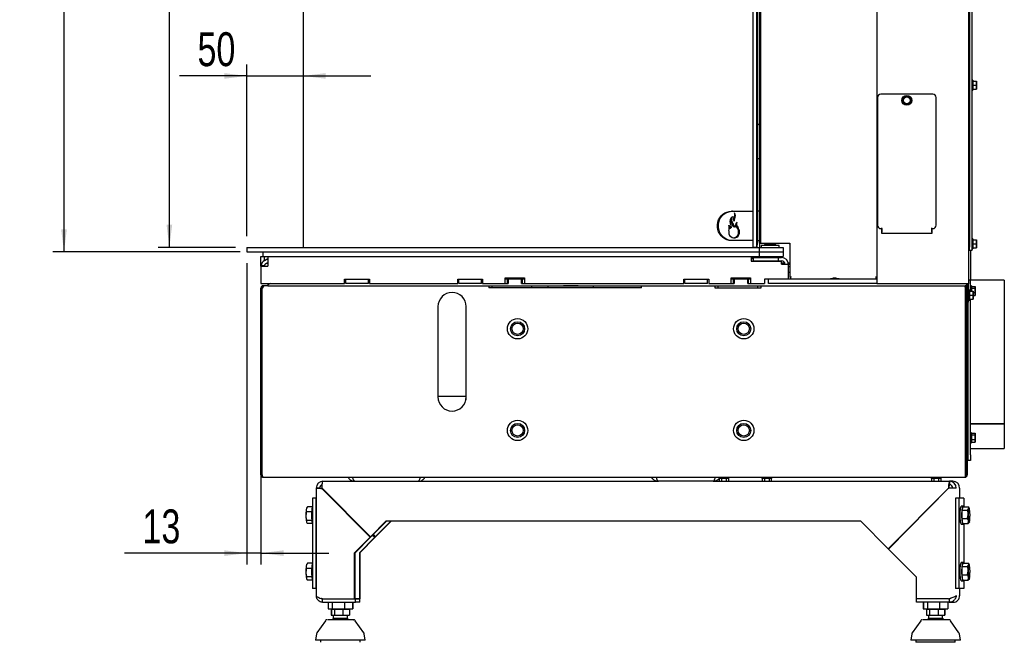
# Paper-space layout 'zijaanzicht' of a CAD drawing. Header units: millimetres. Extents: x 8 to 204, y 7 to 289.
# Tile 5 of 8: x 105 to 193, y 63 to 118. Entities that reach past the tile are written whole.
import ezdxf

# ---------------------------------------------------------------- set-up
doc = ezdxf.new("R2010")
doc.units = ezdxf.units.MM
doc.layers.add('MATEN', color=7, linetype='Continuous')
doc.styles.add('SLDTEXTSTYLE4', font='TXT', dxfattribs={"width": 0.75})
doc.dimstyles.new('SLDDIMSTYLE2', dxfattribs={"dimtxt": 3, "dimasz": 2, "dimexe": 0, "dimexo": 0.0625, "dimgap": 0.75, "dimtad": 1, "dimdec": 0, "dimlfac": 10, "dimrnd": 1e-09, "dimzin": 12, "dimdsep": 46, "dimtxsty": 'SLDTEXTSTYLE4', "dimsah": 1, "dimcen": 0.09, "dimadec": 0, "dimazin": 3, "dimtfac": 1, "dimtofl": 0, "dimtmove": 0, "dimatfit": 3, "dimfxl": 0, "dimfrac": 2, "dimtolj": 1, "dimtzin": 12, "dimarcsym": 0})
doc.dimstyles.new('SLDDIMSTYLE3', dxfattribs={"dimtxt": 3, "dimasz": 2, "dimexe": 0, "dimexo": 0.0625, "dimgap": 0.75, "dimtad": 1, "dimdec": 0, "dimlfac": 10, "dimrnd": 1e-09, "dimzin": 12, "dimdsep": 46, "dimtxsty": 'SLDTEXTSTYLE4', "dimsah": 1, "dimcen": 0.09, "dimadec": 0, "dimazin": 3, "dimtfac": 1, "dimtmove": 0, "dimatfit": 0, "dimfxl": 0, "dimfrac": 2, "dimtolj": 1, "dimtzin": 12, "dimarcsym": 0})

# ---------------------------------------------------------------- blocks, each defined once
blk = doc.blocks.new('_D_41')
at = {"layer": 'MATEN'}
for p, q in [((125.526, 98.965), (125.526, 114.134)), ((125.526, 113.134), (119.573, 113.134)), ((125.526, 113.134), (130.506, 113.134)), ((130.506, 113.134), (136.506, 113.134))]:
    blk.add_line(p, q, dxfattribs=at)
for points in [[(125.526, 113.134), (123.526, 113.384), (123.526, 112.884)], [(130.506, 113.134), (132.506, 112.884), (132.506, 113.384)]]:
    blk.add_solid(points, dxfattribs=at)
at = {"layer": 'MATEN', "insert": (121.16, 117.001), "char_height": 3, "attachment_point": 1, "style": 'SLDTEXTSTYLE4'}
blk.add_mtext('50', dxfattribs=at)
blk = doc.blocks.new('_D_42')
at = {"layer": 'MATEN'}
for p, q in [((125.526, 96.565), (125.526, 69.907)), ((126.776, 93.765), (126.776, 69.907)), ((125.526, 70.907), (114.709, 70.907)), ((126.776, 70.907), (125.526, 70.907)), ((126.776, 70.907), (132.776, 70.907))]:
    blk.add_line(p, q, dxfattribs=at)
for points in [[(125.526, 70.907), (123.526, 71.157), (123.526, 70.657)], [(126.776, 70.907), (128.776, 70.657), (128.776, 71.157)]]:
    blk.add_solid(points, dxfattribs=at)
at = {"layer": 'MATEN', "insert": (116.296, 74.774), "char_height": 3, "attachment_point": 1, "style": 'SLDTEXTSTYLE4'}
blk.add_mtext('13', dxfattribs=at)
blk = doc.blocks.new('_D_43')
at = {"layer": 'MATEN'}
blk.add_line((130.506, 123.224), (170.324, 123.224), dxfattribs=at)
for points in [[(130.506, 123.224), (132.506, 122.974), (132.506, 123.474)], [(170.324, 123.224), (168.324, 123.474), (168.324, 122.974)]]:
    blk.add_solid(points, dxfattribs=at)
at = {"layer": 'MATEN', "insert": (144.542, 127.091), "char_height": 3, "attachment_point": 1, "style": 'SLDTEXTSTYLE4'}
blk.add_mtext('400', dxfattribs=at)
blk = doc.blocks.new('_D_45')
at = {"layer": 'MATEN', "color": 7}
for p, q in [((129.406, 144.265), (117.672, 144.265)), ((118.672, 97.965), (118.672, 144.265)), ((124.526, 97.965), (117.672, 97.965))]:
    blk.add_line(p, q, dxfattribs=at)
for points in [[(118.672, 144.265), (118.422, 142.265), (118.922, 142.265)], [(118.672, 97.965), (118.922, 99.965), (118.422, 99.965)]]:
    blk.add_solid(points, dxfattribs=at)
at = {"layer": 'MATEN', "color": 7, "insert": (114.805, 119.035), "char_height": 3, "attachment_point": 1, "rotation": 90, "style": 'SLDTEXTSTYLE4'}
blk.add_mtext('463', dxfattribs=at)
blk = doc.blocks.new('_D_47')
at = {"layer": 'MATEN', "color": 7}
for p, q in [((126.251, 153.425), (108.351, 153.425)), ((109.351, 97.565), (109.351, 153.425)), ((124.926, 97.565), (108.351, 97.565))]:
    blk.add_line(p, q, dxfattribs=at)
for points in [[(109.351, 153.425), (109.101, 151.425), (109.601, 151.425)], [(109.351, 97.565), (109.601, 99.565), (109.101, 99.565)]]:
    blk.add_solid(points, dxfattribs=at)
at = {"layer": 'MATEN', "color": 7, "insert": (105.484, 122.17), "char_height": 3, "attachment_point": 1, "rotation": 90, "style": 'SLDTEXTSTYLE4'}
blk.add_mtext('559', dxfattribs=at)

psp = doc.layouts.new('zijaanzicht')

# ---------------------------------------------------------------- linework, layer by layer
at = {"color": 7, "linetype": 'Continuous', "lineweight": 25}
for p, q in [((189.351, 219.425), (189.351, 94.725)), ((181.251, 154.425), (181.251, 94.725)), ((170.324, 97.985), (170.324, 152.475)), ((170.624, 97.985), (170.624, 152.475)), ((170.653, 152.425), (170.653, 108.741)), ((170.851, 152.275), (170.851, 98.325)), ((170.951, 147.775), (170.951, 98.325)), ((130.506, 144.265), (130.506, 97.965)), ((189.451, 138.925), (189.451, 97.975)), ((189.651, 138.925), (189.651, 97.975)), ((189.451, 112.535), (189.351, 112.535)), ((189.751, 112.765), (189.651, 112.765)), ((189.751, 112.765), (189.751, 112.325)), ((189.751, 112.675), (190.062, 112.675)), ((190.062, 112.675), (190.076, 112.5)), ((190.076, 112.5), (190.062, 112.325)), ((190.076, 112.5), (190.076, 112.675)), ((190.076, 112.15), (190.076, 112.5)), ((186.201, 111.525), (181.601, 111.525)), ((189.351, 112.115), (189.451, 112.115)), ((189.651, 111.885), (189.751, 111.885)), ((189.751, 112.325), (189.751, 111.885)), ((189.751, 112.325), (190.062, 112.325)), ((189.751, 111.975), (190.062, 111.975)), ((190.062, 112.325), (190.076, 112.15)), ((190.076, 112.15), (190.062, 111.975)), ((190.076, 111.975), (190.076, 112.15)), ((181.301, 111.225), (181.301, 99.925)), ((183.624, 111.188), (183.501, 111.028)), ((183.501, 111.028), (183.578, 110.841)), ((183.747, 111.348), (183.624, 111.188)), ((183.655, 110.654), (183.855, 110.628)), ((183.947, 111.322), (183.747, 111.348)), ((183.855, 110.628), (184.056, 110.601)), ((184.148, 111.295), (183.947, 111.322)), ((184.056, 110.601), (184.179, 110.761)), ((184.225, 111.108), (184.148, 111.295)), ((184.179, 110.761), (184.302, 110.922)), ((186.501, 99.925), (186.501, 111.225)), ((170.651, 108.725), (170.651, 105.925)), ((170.851, 108.825), (170.751, 108.825)), ((170.653, 105.908), (170.653, 98.175)), ((170.751, 105.825), (170.851, 105.825)), ((168.482, 101.165), (168.4, 101.165)), ((168.482, 101.165), (170.324, 101.165)), ((170.851, 101.165), (170.653, 101.165)), ((168.212, 99.66), (168.294, 99.66)), ((168.557, 99.801), (168.64, 99.801)), ((168.659, 99.787), (168.742, 99.787)), ((181.601, 99.625), (181.701, 99.625)), ((181.651, 99.625), (181.651, 99.225)), ((181.701, 99.625), (181.701, 99.705)), ((181.701, 99.625), (181.701, 99.505)), ((181.701, 99.505), (181.701, 99.321)), ((181.701, 99.225), (181.701, 99.321)), ((186.101, 99.625), (186.101, 99.705)), ((186.101, 99.625), (186.201, 99.625)), ((186.101, 99.505), (186.101, 99.625)), ((186.101, 99.321), (186.101, 99.505)), ((186.101, 99.321), (186.101, 99.225)), ((186.151, 99.225), (186.151, 99.625)), ((168.482, 98.565), (168.4, 98.565)), ((170.324, 98.565), (168.482, 98.565)), ((170.653, 98.565), (170.851, 98.565)), ((181.651, 99.225), (186.151, 99.225)), ((189.751, 98.715), (189.651, 98.715)), ((189.751, 98.715), (189.751, 98.275)), ((189.751, 98.625), (190.062, 98.625)), ((190.062, 98.625), (190.076, 98.45)), ((190.076, 98.45), (190.062, 98.275)), ((190.076, 98.45), (190.076, 98.625)), ((190.076, 98.1), (190.076, 98.45)), ((125.526, 97.965), (125.526, 97.565)), ((125.526, 97.965), (125.926, 97.965)), ((125.526, 97.565), (125.926, 97.565)), ((125.926, 97.965), (170.851, 97.965)), ((125.926, 97.565), (170.851, 97.565)), ((126.926, 97.565), (126.926, 97.165)), ((170.324, 97.975), (170.624, 97.975)), ((170.325, 97.965), (170.325, 97.975)), ((170.625, 97.975), (170.624, 97.975)), ((170.625, 97.965), (170.625, 97.975)), ((170.629, 97.975), (170.628, 97.975)), ((170.628, 97.975), (170.628, 97.965)), ((170.629, 98.175), (170.629, 98.025)), ((170.653, 98.175), (170.629, 98.175)), ((170.951, 98.325), (170.851, 98.325)), ((170.851, 97.965), (170.851, 97.565)), ((170.851, 97.965), (172.961, 97.965)), ((170.851, 97.565), (170.851, 97.165)), ((170.851, 97.565), (172.961, 97.565)), ((170.906, 97.965), (170.906, 98.325)), ((170.951, 98.325), (171.051, 98.325)), ((171.026, 98.125), (171.026, 97.965)), ((172.626, 98.125), (171.026, 98.125)), ((171.051, 98.325), (173.551, 98.325)), ((171.326, 98.215), (171.326, 98.185)), ((171.326, 98.215), (172.326, 98.215)), ((171.326, 98.185), (171.386, 98.125)), ((171.326, 98.185), (172.326, 98.185)), ((172.266, 98.125), (172.326, 98.185)), ((172.326, 98.185), (172.326, 98.215)), ((172.626, 97.965), (172.626, 98.125)), ((172.961, 97.965), (172.961, 97.565)), ((172.961, 97.565), (172.961, 97.165)), ((173.551, 98.325), (173.551, 95.325)), ((189.451, 97.675), (189.451, 97.975)), ((189.651, 97.675), (189.451, 97.675)), ((189.551, 95.077), (189.551, 97.675)), ((189.651, 97.975), (189.651, 97.675)), ((189.651, 97.835), (189.751, 97.835)), ((189.751, 98.275), (189.751, 97.835)), ((189.751, 98.275), (190.062, 98.275)), ((189.751, 97.925), (190.062, 97.925)), ((190.062, 98.275), (190.076, 98.1)), ((190.076, 98.1), (190.062, 97.925)), ((190.076, 97.925), (190.076, 98.1)), ((126.776, 97.165), (126.926, 97.165)), ((126.776, 96.292), (126.776, 97.165)), ((126.926, 97.165), (170.851, 97.165)), ((127.076, 96.811), (127.076, 97.165)), ((127.076, 96.811), (127.376, 96.984)), ((127.376, 97.165), (127.376, 96.292)), ((170.126, 97.165), (170.126, 96.755)), ((170.126, 97.065), (170.326, 97.065)), ((170.279, 97.034), (170.126, 97.044)), ((170.126, 96.755), (172.826, 96.755)), ((170.326, 96.999), (170.279, 97.034)), ((170.326, 97.065), (172.526, 97.065)), ((170.326, 97.065), (170.326, 96.765)), ((170.326, 96.765), (172.526, 96.765)), ((170.354, 96.765), (170.337, 96.755)), ((170.35, 96.755), (170.36, 96.765)), ((170.481, 96.755), (170.481, 96.765)), ((170.776, 96.755), (170.776, 96.76)), ((170.851, 97.165), (172.961, 97.165)), ((170.874, 97.165), (170.874, 97.065)), ((170.874, 96.765), (170.874, 96.755)), ((170.906, 97.065), (170.906, 97.165)), ((170.906, 96.755), (170.906, 96.765)), ((171.391, 96.765), (171.391, 96.755)), ((171.576, 97.165), (171.576, 97.065)), ((172.076, 97.065), (172.076, 97.165)), ((172.261, 96.755), (172.261, 96.765)), ((172.526, 97.065), (172.526, 96.765)), ((172.526, 97.065), (172.826, 97.065)), ((172.526, 96.765), (172.826, 96.765)), ((172.826, 96.465), (172.826, 96.755)), ((126.779, 96.346), (126.776, 96.292)), ((126.776, 96.292), (126.776, 94.765)), ((126.776, 96.292), (127.376, 96.292)), ((126.779, 96.346), (127.076, 96.346)), ((127.226, 96.551), (127.376, 96.638)), ((173.109, 96.565), (172.826, 96.565)), ((173.104, 96.515), (172.826, 96.515)), ((172.826, 96.465), (173.426, 96.465)), ((173.006, 96.565), (173.006, 96.515)), ((173.122, 96.515), (173.104, 96.515)), ((173.104, 96.465), (173.104, 96.515)), ((173.551, 96.565), (173.418, 96.565)), ((173.551, 96.515), (173.424, 96.515)), ((173.426, 96.465), (173.551, 96.465)), ((173.426, 95.165), (173.426, 96.465)), ((173.426, 96.265), (173.551, 96.265)), ((134.176, 95.165), (136.376, 95.165)), ((134.176, 94.765), (134.176, 95.165)), ((134.276, 94.765), (134.276, 95.165)), ((136.276, 94.765), (136.276, 95.165)), ((136.376, 95.165), (136.376, 94.765)), ((144.176, 94.765), (144.176, 95.165)), ((144.176, 95.165), (146.376, 95.165)), ((144.276, 94.765), (144.276, 95.165)), ((146.276, 94.765), (146.276, 95.165)), ((146.376, 95.165), (146.376, 94.765)), ((148.376, 94.765), (148.376, 95.265)), ((148.376, 95.265), (150.076, 95.265)), ((148.576, 95.165), (148.376, 95.165)), ((148.576, 94.771), (148.576, 95.165)), ((148.626, 95.165), (148.576, 95.165)), ((148.626, 95.165), (148.626, 94.765)), ((149.826, 95.165), (148.626, 95.165)), ((149.826, 94.765), (149.826, 95.165)), ((149.876, 95.165), (149.826, 95.165)), ((149.876, 95.165), (149.876, 94.771)), ((150.076, 95.165), (149.876, 95.165)), ((150.076, 95.265), (150.076, 94.765)), ((164.176, 95.165), (166.376, 95.165)), ((164.176, 94.765), (164.176, 95.165)), ((164.276, 94.765), (164.276, 95.165)), ((166.276, 94.765), (166.276, 95.165)), ((166.376, 95.165), (166.376, 94.765)), ((168.376, 94.765), (168.376, 95.265)), ((168.376, 95.265), (170.076, 95.265)), ((168.576, 95.165), (168.376, 95.165)), ((168.576, 94.771), (168.576, 95.165)), ((168.626, 95.165), (168.576, 95.165)), ((168.626, 95.165), (168.626, 94.765)), ((169.826, 95.165), (168.626, 95.165)), ((169.376, 95.265), (169.376, 95.165)), ((169.826, 94.765), (169.826, 95.165)), ((169.876, 95.165), (169.826, 95.165)), ((169.876, 95.165), (169.876, 94.771)), ((170.076, 95.165), (169.876, 95.165)), ((170.076, 95.265), (170.076, 94.765)), ((171.326, 95.165), (171.326, 94.765)), ((172.826, 95.165), (171.326, 95.165)), ((171.676, 94.765), (171.676, 95.165)), ((173.314, 95.165), (172.826, 95.165)), ((181.251, 95.165), (173.314, 95.165)), ((173.426, 95.765), (173.551, 95.765)), ((173.551, 95.325), (173.651, 95.325)), ((173.651, 95.375), (173.651, 95.325)), ((173.651, 95.175), (173.651, 95.325)), ((173.651, 95.175), (177.139, 95.175)), ((174.876, 95.175), (174.876, 95.165)), ((175.376, 95.165), (175.376, 95.175)), ((177.086, 95.175), (177.086, 95.165)), ((177.914, 95.175), (181.151, 95.175)), ((177.966, 95.165), (177.966, 95.175)), ((178.877, 95.165), (178.877, 95.175)), ((179.126, 95.165), (179.126, 95.175)), ((179.376, 95.175), (179.376, 95.165)), ((179.876, 95.165), (179.876, 95.175)), ((180.816, 95.165), (180.816, 95.175)), ((181.151, 95.375), (181.151, 95.325)), ((181.151, 95.325), (181.251, 95.325)), ((181.151, 95.325), (181.151, 95.175)), ((189.395, 95.077), (189.351, 95.077)), ((189.551, 95.077), (189.395, 95.077)), ((189.526, 94.075), (189.526, 95.077)), ((192.526, 95.065), (189.526, 95.065)), ((192.526, 95.065), (192.526, 82.351)), ((126.776, 94.765), (127.376, 94.765)), ((126.776, 94.375), (126.876, 94.375)), ((126.776, 77.825), (126.776, 94.375)), ((126.876, 77.825), (126.876, 94.375)), ((126.884, 94.375), (126.947, 94.375)), ((126.884, 77.825), (126.884, 94.375)), ((126.976, 94.575), (126.976, 94.475)), ((127.047, 94.575), (126.976, 94.575)), ((127.384, 94.575), (127.047, 94.575)), ((127.376, 94.765), (134.176, 94.765)), ((127.384, 94.575), (189.234, 94.575)), ((136.276, 94.765), (134.276, 94.765)), ((136.376, 94.765), (144.176, 94.765)), ((146.276, 94.765), (144.276, 94.765)), ((146.376, 94.765), (148.376, 94.765)), ((146.926, 94.575), (146.926, 94.375)), ((160.426, 94.375), (146.926, 94.375)), ((147.226, 94.375), (147.226, 94.575)), ((148.376, 94.765), (148.626, 94.765)), ((148.626, 94.775), (148.576, 94.775)), ((149.876, 94.775), (149.826, 94.775)), ((149.826, 94.765), (150.076, 94.765)), ((150.076, 94.765), (164.176, 94.765)), ((150.726, 94.708), (150.726, 94.765)), ((150.726, 94.375), (150.726, 94.575)), ((152.176, 94.375), (152.176, 94.575)), ((153.526, 94.575), (153.526, 94.565)), ((154.826, 94.565), (153.526, 94.565)), ((154.035, 94.575), (154.035, 94.565)), ((154.535, 94.565), (154.535, 94.575)), ((154.826, 94.575), (154.826, 94.565)), ((156.176, 94.375), (156.176, 94.575)), ((160.426, 94.375), (160.426, 94.575)), ((166.276, 94.765), (164.276, 94.765)), ((166.376, 94.765), (168.376, 94.765)), ((166.926, 94.575), (166.926, 94.375)), ((166.926, 94.375), (171.026, 94.375)), ((167.226, 94.375), (167.226, 94.575)), ((168.376, 94.765), (168.626, 94.765)), ((168.626, 94.775), (168.576, 94.775)), ((169.876, 94.775), (169.826, 94.775)), ((169.826, 94.765), (170.076, 94.765)), ((170.076, 94.765), (171.326, 94.765)), ((170.726, 94.708), (170.726, 94.765)), ((170.726, 94.375), (170.726, 94.575)), ((171.026, 94.375), (171.026, 94.575)), ((181.251, 94.765), (171.676, 94.765)), ((181.451, 94.725), (181.251, 94.725)), ((189.151, 94.725), (181.451, 94.725)), ((189.051, 94.575), (189.051, 94.475)), ((189.081, 77.825), (189.081, 94.375)), ((189.126, 94.725), (189.126, 94.708)), ((189.126, 94.575), (189.126, 94.557)), ((189.126, 94.438), (189.126, 93.935)), ((189.151, 94.325), (189.126, 94.325)), ((189.151, 94.725), (189.151, 94.694)), ((189.351, 94.725), (189.151, 94.725)), ((189.151, 94.575), (189.151, 94.547)), ((189.251, 94.375), (189.151, 94.375)), ((189.151, 94.375), (189.151, 77.825)), ((189.251, 94.618), (189.251, 94.725)), ((189.251, 94.375), (189.251, 94.582)), ((189.251, 94.375), (189.251, 77.825)), ((189.351, 93.125), (189.351, 94.725)), ((189.451, 94.165), (189.351, 94.165)), ((189.451, 94.165), (189.451, 93.725)), ((189.451, 94.075), (189.762, 94.075)), ((189.626, 94.555), (189.526, 94.555)), ((189.626, 94.555), (189.626, 94.075)), ((189.626, 94.515), (189.937, 94.515)), ((189.626, 94.361), (189.937, 94.361)), ((189.762, 94.075), (189.776, 93.9)), ((189.776, 93.9), (189.776, 94.075)), ((189.951, 94.438), (189.937, 94.361)), ((189.937, 94.361), (189.951, 94.161)), ((189.951, 94.161), (189.937, 93.96)), ((189.951, 94.465), (189.944, 94.493)), ((189.951, 94.438), (189.951, 94.465)), ((189.951, 94.161), (189.951, 94.438)), ((189.951, 93.837), (189.951, 94.161)), ((189.151, 93.935), (189.081, 93.935)), ((189.081, 93.515), (189.151, 93.515)), ((189.126, 93.515), (189.126, 79.215)), ((189.351, 93.285), (189.451, 93.285)), ((189.451, 93.725), (189.451, 93.285)), ((189.451, 93.725), (189.762, 93.725)), ((189.451, 93.375), (189.762, 93.375)), ((189.526, 79.615), (189.526, 93.375)), ((189.776, 93.9), (189.762, 93.725)), ((189.762, 93.725), (189.776, 93.55)), ((189.776, 93.55), (189.762, 93.375)), ((189.776, 93.96), (189.937, 93.96)), ((189.776, 93.55), (189.776, 93.9)), ((189.776, 93.714), (189.937, 93.714)), ((189.776, 93.375), (189.776, 93.55)), ((189.937, 93.96), (189.951, 93.837)), ((189.951, 93.837), (189.937, 93.714)), ((189.937, 93.714), (189.941, 93.737)), ((189.944, 93.736), (189.951, 93.765)), ((189.951, 93.765), (189.951, 93.837)), ((142.426, 92.725), (142.426, 84.725)), ((144.926, 84.725), (144.926, 92.725)), ((189.351, 93.125), (189.251, 93.125)), ((189.326, 79.615), (189.326, 93.125)), ((126.884, 92.265), (126.876, 92.265)), ((126.884, 84.765), (126.876, 84.765)), ((144.926, 84.765), (142.426, 84.765)), ((144.895, 84.765), (144.895, 84.444)), ((192.526, 82.351), (189.526, 82.351)), ((189.526, 82.342), (192.526, 82.342)), ((192.526, 82.351), (192.526, 82.342)), ((192.526, 82.342), (192.526, 80.165)), ((189.151, 81.325), (189.126, 81.325)), ((189.326, 81.325), (189.251, 81.325)), ((189.626, 81.555), (189.526, 81.555)), ((189.626, 81.555), (189.626, 80.947)), ((189.626, 81.515), (189.937, 81.515)), ((189.626, 81.361), (189.937, 81.361)), ((189.951, 81.438), (189.937, 81.361)), ((189.937, 81.361), (189.951, 81.161)), ((189.951, 81.161), (189.937, 80.96)), ((189.951, 81.465), (189.944, 81.493)), ((189.951, 81.438), (189.951, 81.465)), ((189.951, 81.161), (189.951, 81.438)), ((189.951, 80.837), (189.951, 81.161)), ((189.126, 80.905), (189.151, 80.905)), ((189.251, 80.905), (189.326, 80.905)), ((189.526, 80.675), (189.626, 80.675)), ((189.526, 80.165), (192.526, 80.165)), ((189.626, 80.96), (189.937, 80.96)), ((189.626, 80.947), (189.626, 80.675)), ((189.626, 80.714), (189.937, 80.714)), ((189.937, 80.96), (189.951, 80.837)), ((189.951, 80.837), (189.937, 80.714)), ((189.937, 80.714), (189.941, 80.737)), ((189.944, 80.736), (189.951, 80.765)), ((189.951, 80.765), (189.951, 80.837)), ((189.326, 79.115), (189.326, 79.615)), ((189.526, 79.615), (189.526, 79.115)), ((189.081, 79.215), (189.126, 79.215)), ((189.151, 78.845), (189.081, 78.845)), ((189.526, 79.115), (189.326, 79.115)), ((126.776, 77.825), (126.876, 77.825)), ((126.976, 77.625), (189.051, 77.625)), ((133.326, 77.599), (133.326, 77.625)), ((134.492, 77.599), (133.326, 77.599)), ((167.307, 77.525), (167.307, 77.265)), ((168.151, 77.525), (167.313, 77.525)), ((167.509, 77.525), (167.509, 77.265)), ((167.914, 77.525), (167.914, 77.265)), ((168.116, 77.525), (168.116, 77.265)), ((168.151, 77.525), (168.151, 77.625)), ((171.071, 77.625), (171.071, 77.525)), ((171.951, 77.525), (171.071, 77.525)), ((171.107, 77.525), (171.107, 77.265)), ((171.309, 77.525), (171.309, 77.265)), ((171.714, 77.525), (171.714, 77.265)), ((171.916, 77.525), (171.916, 77.265)), ((171.951, 77.525), (171.951, 77.625)), ((186.061, 77.625), (186.061, 77.525)), ((186.941, 77.525), (186.061, 77.525)), ((186.097, 77.525), (186.097, 77.265)), ((186.299, 77.525), (186.299, 77.265)), ((186.704, 77.525), (186.704, 77.265)), ((186.906, 77.525), (186.906, 77.265)), ((186.941, 77.525), (186.941, 77.625)), ((189.081, 77.885), (189.151, 77.885)), ((189.151, 77.825), (189.251, 77.825)), ((131.661, 76.665), (131.661, 67.14)), ((131.963, 76.665), (131.666, 76.665)), ((132.182, 76.665), (136.46, 72.35)), ((132.261, 77.265), (161.926, 77.265)), ((166.776, 77.265), (161.926, 77.265)), ((166.776, 77.265), (187.682, 77.265)), ((187.587, 76.665), (182.258, 71.29)), ((182.275, 71.272), (187.604, 76.647)), ((187.587, 76.665), (187.626, 76.665)), ((187.626, 76.665), (187.608, 76.647)), ((187.682, 77.265), (187.682, 76.965)), ((187.983, 77.265), (187.682, 77.265)), ((188.277, 76.665), (187.98, 76.665)), ((188.583, 75.765), (188.583, 76.665)), ((136.425, 72.315), (132.182, 76.594)), ((132.221, 76.594), (132.182, 76.594)), ((136.464, 72.315), (132.221, 76.594)), ((130.875, 75.009), (130.779, 74.78)), ((130.848, 74.963), (130.811, 74.898)), ((131.318, 75.009), (130.875, 75.009)), ((131.321, 75.765), (131.321, 67.765)), ((131.618, 75.765), (131.321, 75.765)), ((131.618, 75.765), (131.618, 67.765)), ((131.661, 75.765), (131.618, 75.765)), ((188.2, 75.765), (188.2, 67.765)), ((188.497, 75.765), (188.2, 75.765)), ((188.497, 75.765), (188.497, 67.765)), ((188.95, 75.765), (188.497, 75.765)), ((188.882, 75.065), (188.724, 75.065)), ((188.805, 74.722), (188.895, 75.009)), ((188.895, 75.009), (189.363, 75.009)), ((188.954, 75.765), (188.95, 75.765)), ((188.954, 75.765), (188.954, 75.009)), ((189.363, 75.009), (189.384, 74.96)), ((189.427, 74.898), (189.391, 74.963)), ((131.259, 74.552), (130.798, 74.552)), ((188.792, 73.977), (188.805, 74.722)), ((188.805, 74.722), (189.273, 74.722)), ((189.273, 74.722), (189.375, 74.865)), ((130.811, 73.808), (130.798, 73.664)), ((131.27, 73.808), (130.811, 73.808)), ((130.811, 73.632), (130.819, 73.619)), ((131.318, 73.521), (130.901, 73.521)), ((137.862, 73.765), (136.46, 72.35)), ((137.901, 73.765), (136.499, 72.35)), ((138.279, 73.765), (136.877, 72.35)), ((138.319, 73.765), (136.916, 72.35)), ((137.862, 73.765), (179.804, 73.765)), ((182.258, 71.29), (179.804, 73.765)), ((188.724, 73.465), (188.882, 73.465)), ((188.87, 73.521), (188.792, 73.977)), ((188.792, 73.977), (189.26, 73.977)), ((188.87, 73.521), (189.337, 73.521)), ((188.954, 73.521), (188.954, 70.009)), ((189.337, 73.521), (189.356, 73.749)), ((189.42, 73.619), (189.427, 73.632)), ((136.425, 72.315), (135.057, 70.936)), ((136.464, 72.315), (135.097, 70.936)), ((136.842, 72.315), (135.475, 70.936)), ((136.881, 72.315), (135.514, 70.936)), ((136.464, 72.315), (136.425, 72.315)), ((136.499, 72.35), (136.46, 72.35)), ((136.653, 72.506), (136.842, 72.315)), ((136.673, 72.526), (136.881, 72.315)), ((136.688, 72.541), (136.877, 72.35)), ((136.842, 72.315), (136.881, 72.315)), ((136.877, 72.35), (136.916, 72.35)), ((135.057, 66.872), (135.057, 70.936)), ((135.097, 70.936), (135.057, 70.936)), ((135.097, 66.872), (135.097, 70.936)), ((135.475, 70.936), (135.475, 66.872)), ((135.475, 70.936), (135.514, 70.936)), ((135.514, 70.936), (135.514, 66.872)), ((182.293, 71.29), (182.258, 71.29)), ((184.729, 68.797), (182.275, 71.272)), ((130.875, 70.009), (130.779, 69.78)), ((130.848, 69.963), (130.811, 69.898)), ((131.318, 70.009), (130.875, 70.009)), ((188.882, 70.065), (188.724, 70.065)), ((188.792, 68.977), (188.805, 69.722)), ((188.805, 69.722), (188.895, 70.009)), ((188.805, 69.722), (189.273, 69.722)), ((188.895, 70.009), (189.363, 70.009)), ((189.273, 69.722), (189.375, 69.865)), ((189.363, 70.009), (189.384, 69.96)), ((189.427, 69.898), (189.391, 69.963)), ((131.259, 69.552), (130.798, 69.552)), ((130.811, 68.808), (130.798, 68.664)), ((131.27, 68.808), (130.811, 68.808)), ((188.87, 68.521), (188.792, 68.977)), ((188.792, 68.977), (189.26, 68.977)), ((130.811, 68.632), (130.819, 68.619)), ((131.318, 68.521), (130.901, 68.521)), ((184.729, 68.797), (184.729, 66.872)), ((188.724, 68.465), (188.882, 68.465)), ((188.87, 68.521), (189.337, 68.521)), ((188.954, 68.521), (188.954, 67.765)), ((189.337, 68.521), (189.356, 68.749)), ((189.42, 68.619), (189.427, 68.632)), ((131.618, 67.765), (131.321, 67.765)), ((131.661, 67.765), (131.618, 67.765)), ((131.661, 67.14), (131.661, 67.14)), ((188.497, 67.765), (188.2, 67.765)), ((188.95, 67.765), (188.497, 67.765)), ((188.577, 67.165), (188.574, 67.14)), ((188.583, 67.14), (188.583, 67.765)), ((188.583, 67.14), (188.583, 67.14)), ((188.954, 67.765), (188.95, 67.765)), ((132.182, 66.872), (135.057, 66.872)), ((132.222, 66.565), (132.222, 66.865)), ((132.222, 66.865), (135.132, 66.865)), ((132.222, 66.565), (135.132, 66.565)), ((132.576, 66.869), (132.599, 66.865)), ((132.704, 66.565), (132.704, 65.965)), ((132.723, 66.565), (132.723, 65.965)), ((132.785, 66.865), (132.785, 66.872)), ((133.075, 66.565), (133.075, 65.965)), ((133.656, 66.865), (133.656, 66.872)), ((134.151, 66.565), (134.151, 65.965)), ((134.669, 66.865), (134.669, 66.872)), ((134.812, 66.865), (134.812, 66.872)), ((134.875, 66.565), (134.875, 65.965)), ((134.893, 66.565), (134.893, 65.965)), ((135.057, 66.872), (135.097, 66.872)), ((135.097, 66.872), (135.475, 66.872)), ((135.132, 66.565), (135.132, 66.865)), ((135.508, 66.865), (135.132, 66.865)), ((135.508, 66.565), (135.132, 66.565)), ((135.514, 66.872), (135.475, 66.872)), ((135.508, 66.565), (135.508, 66.865)), ((187.604, 66.872), (184.729, 66.872)), ((184.769, 66.565), (184.769, 66.865)), ((187.588, 66.865), (184.769, 66.865)), ((187.644, 66.565), (184.769, 66.565)), ((185.35, 66.565), (185.35, 65.965)), ((185.369, 66.565), (185.369, 65.965)), ((185.431, 66.865), (185.431, 66.872)), ((185.721, 66.565), (185.721, 65.965)), ((186.301, 66.865), (186.301, 66.872)), ((186.797, 66.565), (186.797, 65.965)), ((187.315, 66.865), (187.315, 66.872)), ((187.458, 66.865), (187.458, 66.872)), ((187.52, 66.565), (187.52, 65.965)), ((187.539, 66.565), (187.539, 65.965)), ((187.604, 66.872), (187.643, 66.872)), ((187.644, 66.865), (187.644, 66.565)), ((187.644, 66.565), (188.021, 66.565)), ((187.682, 66.872), (187.661, 66.872)), ((187.698, 66.901), (187.698, 66.901)), ((132.704, 65.965), (132.723, 65.965)), ((132.723, 65.965), (133.075, 65.965)), ((132.992, 65.915), (132.992, 65.415)), ((133.006, 65.915), (132.992, 65.915)), ((132.992, 65.415), (133.006, 65.415)), ((133.006, 65.915), (133.006, 65.415)), ((133.266, 65.915), (133.006, 65.915)), ((133.006, 65.415), (133.266, 65.415)), ((133.075, 65.965), (134.151, 65.965)), ((133.174, 65.415), (133.174, 65.122)), ((133.199, 65.965), (133.199, 65.915)), ((133.266, 65.915), (133.266, 65.415)), ((134.058, 65.915), (133.266, 65.915)), ((133.266, 65.415), (134.058, 65.415)), ((134.058, 65.415), (134.058, 65.915)), ((134.592, 65.915), (134.058, 65.915)), ((134.058, 65.415), (134.592, 65.415)), ((134.151, 65.965), (134.875, 65.965)), ((134.399, 65.915), (134.399, 65.965)), ((134.424, 65.122), (134.424, 65.415)), ((134.606, 65.915), (134.592, 65.915)), ((134.592, 65.915), (134.592, 65.415)), ((134.592, 65.415), (134.606, 65.415)), ((134.606, 65.915), (134.606, 65.415)), ((134.875, 65.965), (134.893, 65.965)), ((185.35, 65.965), (185.369, 65.965)), ((185.369, 65.965), (185.721, 65.965)), ((185.638, 65.915), (185.638, 65.415)), ((185.652, 65.915), (185.638, 65.915)), ((185.638, 65.415), (185.652, 65.415)), ((185.652, 65.915), (185.652, 65.415)), ((185.911, 65.915), (185.652, 65.915)), ((185.652, 65.415), (185.911, 65.415)), ((185.721, 65.965), (186.797, 65.965)), ((185.819, 65.415), (185.819, 65.122)), ((185.844, 65.965), (185.844, 65.915)), ((185.911, 65.915), (185.911, 65.415)), ((186.704, 65.915), (185.911, 65.915)), ((185.911, 65.415), (186.704, 65.415)), ((186.704, 65.415), (186.704, 65.915)), ((187.237, 65.915), (186.704, 65.915)), ((186.704, 65.415), (187.237, 65.415)), ((186.797, 65.965), (187.52, 65.965)), ((187.044, 65.915), (187.044, 65.965)), ((187.069, 65.122), (187.069, 65.415)), ((187.251, 65.915), (187.237, 65.915)), ((187.237, 65.915), (187.237, 65.415)), ((187.237, 65.415), (187.251, 65.415)), ((187.251, 65.915), (187.251, 65.415)), ((187.52, 65.965), (187.539, 65.965)), ((132.489, 64.93), (131.725, 63.852)), ((134.424, 65.122), (133.174, 65.122)), ((134.459, 65.089), (134.415, 65.125)), ((134.532, 65.017), (134.492, 65.061)), ((135.872, 63.852), (135.109, 64.93)), ((185.135, 64.93), (184.371, 63.852)), ((187.069, 65.122), (185.819, 65.122)), ((187.105, 65.089), (187.06, 65.125)), ((187.178, 65.017), (187.138, 65.061)), ((188.518, 63.852), (187.754, 64.93)), ((131.691, 63.769), (131.599, 63.215)), ((135.999, 63.215), (135.906, 63.769)), ((184.337, 63.769), (184.244, 63.215)), ((188.644, 63.215), (188.552, 63.769)), ((134.505, 63.215), (131.599, 63.215)), ((132.049, 63.215), (132.049, 63.015)), ((135.999, 63.215), (134.505, 63.215)), ((135.549, 63.015), (135.549, 63.215)), ((187.151, 63.215), (184.244, 63.215)), ((184.694, 63.215), (184.694, 63.015)), ((188.194, 63.015), (184.694, 63.015)), ((188.644, 63.215), (187.151, 63.215)), ((188.194, 63.015), (188.194, 63.215))]:
    psp.add_line(p, q, dxfattribs=at)
at = {"color": 7, "linetype": 'Continuous', "lineweight": 25, "flags": 128}
for points in [[(168.4, 98.565), (168.194, 98.582), (167.994, 98.635), (167.805, 98.721), (167.632, 98.839), (167.48, 98.984), (167.353, 99.154), (167.255, 99.343), (167.188, 99.546), (167.154, 99.757), (167.154, 99.972), (167.188, 100.184), (167.255, 100.387), (167.353, 100.576), (167.48, 100.745), (167.632, 100.891), (167.805, 101.008), (167.994, 101.094), (168.194, 101.147), (168.4, 101.165)], [(168.482, 98.565), (168.277, 98.582), (168.076, 98.635), (167.887, 98.721), (167.715, 98.839), (167.563, 98.984), (167.436, 99.154), (167.338, 99.343), (167.271, 99.546), (167.237, 99.757), (167.237, 99.972), (167.271, 100.184), (167.338, 100.387), (167.436, 100.576), (167.563, 100.745), (167.715, 100.891), (167.887, 101.008), (168.076, 101.094), (168.277, 101.147), (168.482, 101.165)], [(168.198, 99.72), (168.204, 99.697), (168.212, 99.66)], [(173.402, 98.325), (173.506, 98.315), (173.551, 98.317)], [(170.326, 96.789), (170.306, 96.775), (170.264, 96.755)], [(132.182, 76.665), (132.184, 76.782), (132.188, 76.894), (132.195, 76.998), (132.205, 77.089), (132.217, 77.164), (132.231, 77.219), (132.245, 77.253), (132.261, 77.265)], [(131.321, 75.018), (131.318, 75.008), (131.298, 74.927), (131.28, 74.815), (131.267, 74.677), (131.257, 74.52), (131.252, 74.351), (131.252, 74.178), (131.257, 74.009), (131.267, 73.852), (131.28, 73.715), (131.298, 73.603), (131.318, 73.522), (131.321, 73.512)], [(188.619, 74.265), (188.622, 74.437), (188.629, 74.601), (188.641, 74.749), (188.656, 74.874), (188.675, 74.972), (188.696, 75.036), (188.718, 75.064), (188.724, 75.065)], [(188.778, 74.265), (188.78, 74.437), (188.788, 74.601), (188.799, 74.749), (188.815, 74.874), (188.833, 74.972), (188.854, 75.036), (188.877, 75.064), (188.899, 75.054), (188.921, 75.009)], [(189.459, 74.78), (189.45, 74.828), (189.44, 74.865), (189.43, 74.893), (189.419, 74.909), (189.408, 74.915), (189.397, 74.909), (189.386, 74.893), (189.375, 74.865)], [(188.724, 73.465), (188.718, 73.466), (188.696, 73.494), (188.675, 73.558), (188.656, 73.655), (188.641, 73.781), (188.629, 73.929), (188.622, 74.093), (188.619, 74.265)], [(188.921, 73.521), (188.899, 73.475), (188.877, 73.466), (188.854, 73.494), (188.833, 73.558), (188.815, 73.655), (188.799, 73.781), (188.788, 73.929), (188.78, 74.093), (188.778, 74.265)], [(189.356, 73.749), (189.365, 73.702), (189.375, 73.664), (189.386, 73.637), (189.397, 73.62), (189.408, 73.615), (189.419, 73.62), (189.43, 73.637), (189.44, 73.664)], [(131.321, 70.018), (131.318, 70.008), (131.298, 69.927), (131.28, 69.815), (131.267, 69.677), (131.257, 69.52), (131.252, 69.351), (131.252, 69.178), (131.257, 69.009), (131.267, 68.852), (131.28, 68.715), (131.298, 68.603), (131.318, 68.522), (131.321, 68.512)], [(188.619, 69.265), (188.622, 69.437), (188.629, 69.601), (188.641, 69.749), (188.656, 69.874), (188.675, 69.972), (188.696, 70.036), (188.718, 70.064), (188.724, 70.065)], [(188.778, 69.265), (188.78, 69.437), (188.788, 69.601), (188.799, 69.749), (188.815, 69.874), (188.833, 69.972), (188.854, 70.036), (188.877, 70.064), (188.899, 70.054), (188.921, 70.009)], [(189.459, 69.78), (189.45, 69.828), (189.44, 69.865), (189.43, 69.893), (189.419, 69.909), (189.408, 69.915), (189.397, 69.909), (189.386, 69.893), (189.375, 69.865)], [(188.724, 68.465), (188.718, 68.466), (188.696, 68.494), (188.675, 68.558), (188.656, 68.655), (188.641, 68.781), (188.629, 68.929), (188.622, 69.093), (188.619, 69.265)], [(188.921, 68.521), (188.899, 68.475), (188.877, 68.466), (188.854, 68.494), (188.833, 68.558), (188.815, 68.655), (188.799, 68.781), (188.788, 68.929), (188.78, 69.093), (188.778, 69.265)], [(189.356, 68.749), (189.365, 68.702), (189.375, 68.664), (189.386, 68.637), (189.397, 68.62), (189.408, 68.615), (189.419, 68.62), (189.43, 68.637), (189.44, 68.664)]]:
    psp.add_lwpolyline(points, dxfattribs=at)
at = {"color": 7, "linetype": 'Continuous', "lineweight": 25}
for centre, radius in [((183.901, 110.975), 0.44), ((183.901, 110.975), 0.3), ((149.476, 90.765), 0.9), ((169.476, 90.765), 0.9), ((149.476, 90.765), 0.62), ((149.476, 90.765), 0.5), ((169.476, 90.765), 0.62), ((169.476, 90.765), 0.5), ((149.476, 81.765), 0.9), ((149.476, 81.765), 0.62), ((149.476, 81.765), 0.5), ((169.476, 81.765), 0.9), ((169.476, 81.765), 0.62), ((169.476, 81.765), 0.5)]:
    psp.add_circle(centre, radius, dxfattribs=at)
for centre, radius, start, end in [((181.601, 111.225), 0.3, 90, 180), ((186.201, 111.225), 0.3, 360, 90), ((183.901, 110.975), 0.35, 142.44828, 202.44828), ((183.901, 110.975), 0.35, 202.44828, 262.44828), ((183.901, 110.975), 0.35, 82.44828, 142.44828), ((183.901, 110.975), 0.35, 262.44828, 322.44828), ((183.901, 110.975), 0.35, 22.44828, 82.44828), ((183.901, 110.975), 0.35, 322.44828, 22.44828), ((170.751, 108.725), 0.1, 90, 180), ((170.751, 105.925), 0.1, 180, 270), ((168.738, 100.277), 0.491, 119.97728, 205.31154), ((168.727, 100.438), 0.413, 164.17832, 212.96707), ((167.283, 99.498), 1.309, 13.38144, 33.09828), ((168.808, 100.438), 0.412, 139.97453, 213.02656), ((167.366, 99.498), 1.309, 13.38144, 33.09828), ((168.789, 100.462), 0.234, 145.2949, 226.77891), ((168.854, 100.337), 0.311, 148.38924, 162.67219), ((168.16, 100.763), 0.504, 328.45797, 355.80205), ((168.164, 100.893), 0.526, 325.41511, 14.9862), ((168.941, 100.335), 0.315, 148.50276, 188.01291), ((168.24, 100.764), 0.506, 328.51004, 31.56701), ((169.058, 99.962), 0.295, 129.20679, 180.588), ((169.317, 100.035), 0.472, 160.62621, 218.87916), ((168.628, 99.291), 0.483, 162.72591, 6.978), ((167.739, 99.56), 0.564, 10.18551, 40.86417), ((167.238, 99.682), 0.96, 345.07787, 14.92213), ((167.426, 99.663), 0.958, 3.98382, 24.93937), ((168.638, 99.32), 0.483, 122.04253, 135.2762), ((168.546, 99.338), 0.463, 75.92544, 88.6259), ((168.533, 99.295), 0.494, 276.30443, 6.46079), ((168.629, 99.338), 0.463, 75.92544, 88.6259), ((168.086, 99.956), 0.676, 345.58472, 0.31405), ((169.23, 100.033), 0.467, 185.24088, 219.02582), ((168.305, 99.284), 0.722, 5.278, 39.02521), ((168.388, 99.284), 0.722, 5.278, 39.02521), ((181.601, 99.925), 0.3, 180, 270), ((186.201, 99.925), 0.3, 270, 0), ((170.682, 97.982), 0.357, 179.59926, 181.20238), ((170.982, 97.982), 0.357, 179.59926, 181.20238), ((168.842, 98.012), 1.787, 358.79762, 0.40074), ((127.376, 96.292), 0.6, 120, 174.76736), ((170.101, 96.525), 0.521, 64.33543, 87.19845), ((170.106, 96.616), 0.404, 56.90173, 87.09701), ((170.106, 96.573), 0.404, 56.90173, 87.09701), ((172.826, 96.465), 0.6, 0, 90), ((172.826, 96.465), 0.3, 0, 90), ((127.376, 96.292), 0.3, 120, 180), ((127.384, 94.6), 0.025, 133.60282, 270), ((127.759, 94.206), 0.569, 100.76008, 133.60282), ((188.859, 94.206), 0.569, 46.39718, 65.7955), ((189.234, 94.6), 0.025, 270, 46.39718), ((143.676, 92.725), 1.25, 0, 180), ((143.676, 84.725), 1.25, 180, 0), ((189.206, 79.295), 0.08, 180, 226.56746), ((189.246, 79.295), 0.08, 273.58332, 360), ((188.876, 79.215), 0.25, 324.80123, 0), ((132.263, 76.667), 0.597, 90.2472, 180.24508), ((132.263, 76.665), 0.3, 103.62814, 180.14934), ((187.68, 76.667), 0.597, 359.75492, 89.7528), ((187.681, 76.666), 0.299, 359.75492, 89.7528), ((187.98, 76.667), 0.597, 359.75492, 89.7528), ((134.352, 74.286), 3.607, 172.1226, 181.68795), ((133.003, 74.145), 2.257, 179.12702, 192.3119), ((131.156, 74.74), 0.379, 155.35636, 173.8245), ((192.929, 74.243), 3.607, 178.31205, 187.8774), ((191.581, 74.384), 2.257, 167.6881, 180.87298), ((187.235, 74.145), 2.257, 347.6881, 0.87298), ((185.887, 74.286), 3.607, 358.31205, 7.8774), ((134.352, 69.286), 3.607, 172.1226, 181.68795), ((131.156, 69.74), 0.379, 155.35636, 173.8245), ((191.581, 69.384), 2.257, 167.6881, 180.87298), ((185.887, 69.286), 3.607, 358.31205, 7.8774), ((133.003, 69.145), 2.257, 179.12702, 192.3119), ((192.929, 69.243), 3.607, 178.31205, 187.8774), ((187.235, 69.145), 2.257, 347.6881, 0.87298), ((132.652, 64.815), 0.2, 90, 144.68879), ((134.945, 64.815), 0.2, 35.31121, 90), ((185.298, 64.815), 0.2, 90, 144.68879), ((187.591, 64.815), 0.2, 35.31121, 90), ((131.888, 63.737), 0.2, 144.68879, 170.53768), ((135.709, 63.737), 0.2, 9.46232, 35.31121), ((184.534, 63.737), 0.2, 144.68879, 170.53768), ((188.355, 63.737), 0.2, 9.46232, 35.31121)]:
    psp.add_arc(centre, radius, start, end, dxfattribs=at)
for major_axis, ratio in [((0, 0.6), 0.159737), ((0, 0.3), 0.188948)]:
    psp.add_ellipse((187.682, 76.665), major_axis=major_axis, ratio=ratio, start_param=0, end_param=1.570796, dxfattribs=at)
for points, knots in [([(183.578, 110.841), (183.597, 110.794), (183.623, 110.732), (183.649, 110.67), (183.655, 110.654)], [0, 0, 0, 0, 0.750835, 1, 1, 1, 1]), ([(184.302, 110.922), (184.296, 110.937), (184.27, 110.999), (184.244, 111.061), (184.225, 111.108)], [0, 0, 0, 0, 0.249165, 1, 1, 1, 1]), ([(177.914, 95.175), (177.877, 95.179), (177.788, 95.189), (177.638, 95.239), (177.465, 95.246), (177.31, 95.206), (177.2, 95.177), (177.147, 95.175), (177.139, 95.175)], [0, 0, 0, 0, 0.16298, 0.396227, 0.557899, 0.755717, 0.961486, 1, 1, 1, 1]), ([(126.976, 94.575), (126.953, 94.572), (126.906, 94.567), (126.844, 94.53), (126.798, 94.474), (126.779, 94.419), (126.777, 94.385), (126.776, 94.375)], [0, 0, 0, 0, 0.225341, 0.450723, 0.676104, 0.901486, 1, 1, 1, 1]), ([(126.976, 94.475), (126.962, 94.473), (126.934, 94.469), (126.901, 94.444), (126.88, 94.411), (126.878, 94.386), (126.876, 94.375)], [0, 0, 0, 0, 0.274281, 0.52925, 0.784165, 1, 1, 1, 1]), ([(126.947, 94.375), (126.955, 94.398), (126.97, 94.446), (126.992, 94.508), (127.015, 94.553), (127.033, 94.573), (127.044, 94.574), (127.047, 94.575)], [0, 0, 0, 0, 0.225341, 0.450723, 0.676104, 0.901486, 1, 1, 1, 1]), ([(188.981, 94.575), (188.988, 94.572), (189.003, 94.567), (189.026, 94.53), (189.048, 94.474), (189.067, 94.419), (189.078, 94.385), (189.081, 94.375)], [0, 0, 0, 0, 0.225341, 0.450723, 0.676104, 0.901486, 1, 1, 1, 1]), ([(189.251, 94.375), (189.249, 94.398), (189.244, 94.446), (189.206, 94.508), (189.151, 94.553), (189.096, 94.573), (189.062, 94.574), (189.051, 94.575)], [0, 0, 0, 0, 0.225341, 0.450723, 0.676104, 0.901486, 1, 1, 1, 1]), ([(189.151, 94.375), (189.15, 94.389), (189.146, 94.417), (189.12, 94.45), (189.087, 94.471), (189.063, 94.474), (189.051, 94.475)], [0, 0, 0, 0, 0.2742814, 0.5292497, 0.7841651, 1, 1, 1, 1]), ([(189.937, 94.515), (189.939, 94.509), (189.948, 94.483), (189.95, 94.458), (189.951, 94.438)], [0, 0, 0, 0, 0.249165, 1, 1, 1, 1]), ([(189.937, 81.515), (189.939, 81.509), (189.948, 81.483), (189.95, 81.458), (189.951, 81.438)], [0, 0, 0, 0, 0.249165, 1, 1, 1, 1]), ([(189.126, 79.215), (189.124, 79.216), (189.12, 79.219), (189.091, 79.222), (189.081, 79.223)], [0, 0, 0, 0, 0.670096, 1, 1, 1, 1]), ([(126.776, 77.825), (126.779, 77.801), (126.784, 77.754), (126.821, 77.693), (126.876, 77.647), (126.931, 77.627), (126.966, 77.625), (126.976, 77.625)], [0, 0, 0, 0, 0.223918, 0.447868, 0.671819, 0.895769, 1, 1, 1, 1]), ([(126.876, 77.825), (126.878, 77.81), (126.881, 77.785), (126.897, 77.766), (126.904, 77.758)], [0, 0, 0, 0, 0.594617, 1, 1, 1, 1]), ([(134.477, 77.625), (134.496, 77.587), (134.553, 77.476), (134.722, 77.348), (134.914, 77.273), (135.036, 77.267), (135.076, 77.265)], [0, 0, 0, 0, 0.172947, 0.503776, 0.834605, 1, 1, 1, 1]), ([(135.076, 77.265), (135.052, 77.276), (135.003, 77.297), (134.938, 77.437), (134.897, 77.571), (134.88, 77.625)], [0, 0, 0, 0, 0.3727979, 0.7455958, 1, 1, 1, 1]), ([(140.873, 77.625), (140.862, 77.587), (140.829, 77.476), (140.774, 77.348), (140.72, 77.273), (140.687, 77.267), (140.676, 77.265)], [0, 0, 0, 0, 0.172947, 0.503776, 0.834605, 1, 1, 1, 1]), ([(140.676, 77.265), (140.767, 77.276), (140.949, 77.297), (141.167, 77.437), (141.244, 77.571), (141.275, 77.625)], [0, 0, 0, 0, 0.372798, 0.745596, 1, 1, 1, 1]), ([(161.926, 77.265), (161.836, 77.276), (161.654, 77.297), (161.436, 77.437), (161.359, 77.571), (161.328, 77.625)], [0, 0, 0, 0, 0.372798, 0.745596, 1, 1, 1, 1]), ([(161.73, 77.625), (161.741, 77.587), (161.774, 77.476), (161.829, 77.348), (161.883, 77.273), (161.916, 77.267), (161.926, 77.265)], [0, 0, 0, 0, 0.1729467, 0.5037758, 0.8346046, 1, 1, 1, 1]), ([(166.776, 77.265), (166.801, 77.276), (166.85, 77.297), (166.915, 77.437), (166.956, 77.571), (166.973, 77.625)], [0, 0, 0, 0, 0.3727979, 0.7455958, 1, 1, 1, 1]), ([(167.376, 77.625), (167.357, 77.587), (167.3, 77.476), (167.131, 77.348), (166.939, 77.273), (166.817, 77.267), (166.776, 77.265)], [0, 0, 0, 0, 0.172947, 0.503776, 0.834605, 1, 1, 1, 1]), ([(132.182, 76.594), (132.105, 76.6), (131.952, 76.612), (131.775, 76.629), (131.671, 76.645), (131.671, 76.655), (131.671, 76.659)], [0, 0, 0, 0, 0.272656, 0.545312, 0.817969, 1, 1, 1, 1]), ([(132.221, 76.594), (132.183, 76.6), (132.106, 76.612), (132.018, 76.629), (131.966, 76.645), (131.966, 76.655), (131.966, 76.659)], [0, 0, 0, 0, 0.272656, 0.545312, 0.817969, 1, 1, 1, 1]), ([(187.98, 76.665), (187.97, 76.663), (187.951, 76.66), (187.869, 76.656), (187.786, 76.652), (187.732, 76.65), (187.718, 76.65)], [0, 0, 0, 0, 0.297938, 0.595876, 0.893813, 1, 1, 1, 1]), ([(189.375, 74.865), (189.376, 74.869), (189.391, 74.917), (189.376, 74.965), (189.363, 75.009)], [0, 0, 0, 0, 0.070215, 1, 1, 1, 1]), ([(130.798, 74.552), (130.792, 74.529), (130.76, 74.408), (130.753, 74.282), (130.747, 74.18)], [0, 0, 0, 0, 0.186523, 1, 1, 1, 1]), ([(130.747, 74.18), (130.748, 74.153), (130.752, 74.027), (130.785, 73.904), (130.811, 73.808)], [0, 0, 0, 0, 0.2126804, 1, 1, 1, 1]), ([(130.779, 74.78), (130.778, 74.775), (130.766, 74.698), (130.782, 74.622), (130.798, 74.552)], [0, 0, 0, 0, 0.070215, 1, 1, 1, 1]), ([(189.26, 73.977), (189.266, 74), (189.303, 74.121), (189.314, 74.247), (189.324, 74.35)], [0, 0, 0, 0, 0.186523, 1, 1, 1, 1]), ([(189.324, 74.35), (189.324, 74.376), (189.323, 74.502), (189.295, 74.625), (189.273, 74.722)], [0, 0, 0, 0, 0.2126804, 1, 1, 1, 1]), ([(130.798, 73.664), (130.799, 73.661), (130.815, 73.612), (130.86, 73.565), (130.901, 73.521)], [0, 0, 0, 0, 0.070215, 1, 1, 1, 1]), ([(189.356, 73.749), (189.355, 73.754), (189.341, 73.832), (189.299, 73.907), (189.26, 73.977)], [0, 0, 0, 0, 0.070215, 1, 1, 1, 1]), ([(189.44, 73.664), (189.439, 73.661), (189.423, 73.612), (189.379, 73.565), (189.337, 73.521)], [0, 0, 0, 0, 0.070215, 1, 1, 1, 1]), ([(130.779, 69.78), (130.778, 69.775), (130.766, 69.698), (130.782, 69.622), (130.798, 69.552)], [0, 0, 0, 0, 0.070215, 1, 1, 1, 1]), ([(189.324, 69.35), (189.324, 69.376), (189.323, 69.502), (189.295, 69.625), (189.273, 69.722)], [0, 0, 0, 0, 0.2126804, 1, 1, 1, 1]), ([(189.375, 69.865), (189.376, 69.869), (189.391, 69.917), (189.376, 69.965), (189.363, 70.009)], [0, 0, 0, 0, 0.070215, 1, 1, 1, 1]), ([(130.798, 69.552), (130.792, 69.529), (130.76, 69.408), (130.753, 69.282), (130.747, 69.18)], [0, 0, 0, 0, 0.186523, 1, 1, 1, 1]), ([(130.747, 69.18), (130.748, 69.153), (130.752, 69.027), (130.785, 68.904), (130.811, 68.808)], [0, 0, 0, 0, 0.2126804, 1, 1, 1, 1]), ([(189.26, 68.977), (189.266, 69), (189.303, 69.121), (189.314, 69.247), (189.324, 69.35)], [0, 0, 0, 0, 0.186523, 1, 1, 1, 1]), ([(189.356, 68.749), (189.355, 68.754), (189.341, 68.832), (189.299, 68.907), (189.26, 68.977)], [0, 0, 0, 0, 0.070215, 1, 1, 1, 1]), ([(130.798, 68.664), (130.799, 68.661), (130.815, 68.612), (130.86, 68.565), (130.901, 68.521)], [0, 0, 0, 0, 0.070215, 1, 1, 1, 1]), ([(189.44, 68.664), (189.439, 68.661), (189.423, 68.612), (189.379, 68.565), (189.337, 68.521)], [0, 0, 0, 0, 0.070215, 1, 1, 1, 1]), ([(131.669, 67.14), (131.669, 67.127), (131.667, 67.091), (131.749, 67.033), (131.893, 66.967), (132.051, 66.913), (132.151, 66.882), (132.182, 66.872)], [0, 0, 0, 0, 0.154549, 0.399841, 0.645134, 0.890426, 1, 1, 1, 1]), ([(132.222, 66.565), (132.148, 66.574), (131.998, 66.592), (131.812, 66.731), (131.692, 66.909), (131.681, 67.043), (131.676, 67.098)], [0, 0, 0, 0, 0.269497, 0.538994, 0.808491, 1, 1, 1, 1]), ([(187.604, 66.872), (187.675, 66.894), (187.817, 66.938), (188.016, 67.004), (188.173, 67.069), (188.254, 67.123), (188.272, 67.155), (188.277, 67.165)], [0, 0, 0, 0, 0.224856, 0.44975, 0.674643, 0.899537, 1, 1, 1, 1]), ([(132.222, 66.865), (132.185, 66.866), (132.143, 66.868), (132.111, 66.893), (132.107, 66.896)], [0, 0, 0, 0, 0.889342, 1, 1, 1, 1]), ([(187.879, 66.959), (187.877, 66.957), (187.851, 66.922), (187.768, 66.88), (187.685, 66.87), (187.644, 66.865)], [0, 0, 0, 0, 0.0337459, 0.5168729, 1, 1, 1, 1]), ([(134.941, 65.015), (134.942, 65.015), (134.949, 65.015), (134.914, 65.015), (134.835, 65.015), (134.708, 65.015), (134.548, 65.015), (134.365, 65.015), (134.169, 65.015), (133.96, 65.015), (133.738, 65.015), (133.509, 65.015), (133.288, 65.015), (133.088, 65.015), (132.921, 65.015), (132.792, 65.015), (132.739, 65.015), (132.713, 65.015)], [0, 0, 0, 0, 0.017726, 0.089516, 0.162829, 0.236143, 0.307933, 0.376857, 0.441886, 0.506915, 0.57584, 0.64763, 0.720943, 0.794257, 0.866046, 0.934971, 1, 1, 1, 1]), ([(133.183, 65.125), (133.159, 65.107), (133.114, 65.074), (133.079, 65.032), (133.063, 65.013)], [0, 0, 0, 0, 0.554798, 1, 1, 1, 1]), ([(134.535, 65.014), (134.522, 65.03), (134.486, 65.071), (134.443, 65.104), (134.416, 65.124)], [0, 0, 0, 0, 0.387681, 1, 1, 1, 1]), ([(187.587, 65.015), (187.588, 65.015), (187.594, 65.015), (187.56, 65.015), (187.481, 65.015), (187.354, 65.015), (187.194, 65.015), (187.011, 65.015), (186.815, 65.015), (186.606, 65.015), (186.384, 65.015), (186.155, 65.015), (185.934, 65.015), (185.733, 65.015), (185.567, 65.015), (185.438, 65.015), (185.385, 65.015), (185.359, 65.015)], [0, 0, 0, 0, 0.017726, 0.089516, 0.162829, 0.236143, 0.307933, 0.376857, 0.441886, 0.506915, 0.57584, 0.64763, 0.720943, 0.794257, 0.866046, 0.934971, 1, 1, 1, 1]), ([(185.829, 65.125), (185.804, 65.107), (185.76, 65.074), (185.724, 65.032), (185.708, 65.013)], [0, 0, 0, 0, 0.554798, 1, 1, 1, 1]), ([(187.181, 65.014), (187.167, 65.03), (187.132, 65.071), (187.089, 65.104), (187.062, 65.124)], [0, 0, 0, 0, 0.387681, 1, 1, 1, 1])]:
    psp.add_open_spline(points, degree=3, knots=knots, dxfattribs=at)
for points in [[(126.976, 77.625), (126.969, 77.628), (126.953, 77.634), (126.93, 77.68), (126.907, 77.746), (126.891, 77.799), (126.884, 77.825)], [(189.081, 77.825), (189.078, 77.799), (189.073, 77.746), (189.066, 77.68), (189.059, 77.634), (189.054, 77.628), (189.051, 77.625)], [(189.051, 77.625), (189.078, 77.628), (189.13, 77.634), (189.196, 77.68), (189.242, 77.746), (189.248, 77.799), (189.251, 77.825)], [(189.051, 77.725), (189.065, 77.726), (189.091, 77.729), (189.124, 77.752), (189.147, 77.785), (189.15, 77.812), (189.151, 77.825)], [(188.277, 76.665), (188.258, 76.663), (188.22, 76.66), (188.056, 76.656), (187.841, 76.651), (187.683, 76.649), (187.604, 76.647)], [(188.277, 67.165), (188.265, 67.086), (188.241, 66.929), (188.094, 66.731), (187.888, 66.592), (187.725, 66.574), (187.644, 66.565)], [(188.021, 66.565), (188.096, 66.574), (188.245, 66.592), (188.432, 66.731), (188.56, 66.929), (188.572, 67.086), (188.577, 67.165)]]:
    psp.add_open_spline(points, degree=3, dxfattribs=at)

# ---------------------------------------------------------------- dimensions: what is measured, and where the dimension line sits
at = {"layer": 'MATEN', "color": 7}
for base, p1, p2, picture, middle in [((109.351, 153.425), (125.926, 97.565), (127.251, 153.425), '_D_47', (109.351, 125.495)), ((118.672, 144.265), (125.526, 97.965), (130.406, 144.265), '_D_45', (118.672, 122.36))]:
    dim = psp.add_linear_dim(base=base, p1=p1, p2=p2, angle=90, dimstyle='SLDDIMSTYLE2', dxfattribs=at)
    dim.commit()
    dim.dimension.update_dxf_attribs({"geometry": picture, "text_midpoint": middle, "dimtype": 160})
at = {"layer": 'MATEN'}
for base, p1, p2, dimstyle, picture, middle in [((170.324, 123.224), (130.506, 146.465), (170.324, 97.985), 'SLDDIMSTYLE2', '_D_43', (147.796, 123.224)), ((130.506, 113.134), (125.526, 97.965), (130.506, 96.565), 'SLDDIMSTYLE3', '_D_41', (123.282, 113.134)), ((125.526488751, 70.906846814), (126.776488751, 94.764710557), (125.526488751, 97.564710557), 'SLDDIMSTYLE3', '_D_42', (118.418367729, 70.906846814))]:
    dim = psp.add_linear_dim(base=base, p1=p1, p2=p2, dimstyle=dimstyle, dxfattribs=at)
    dim.commit()
    dim.dimension.update_dxf_attribs({"geometry": picture, "text_midpoint": middle, "dimtype": 160})

doc.saveas('drawing.dxf')
